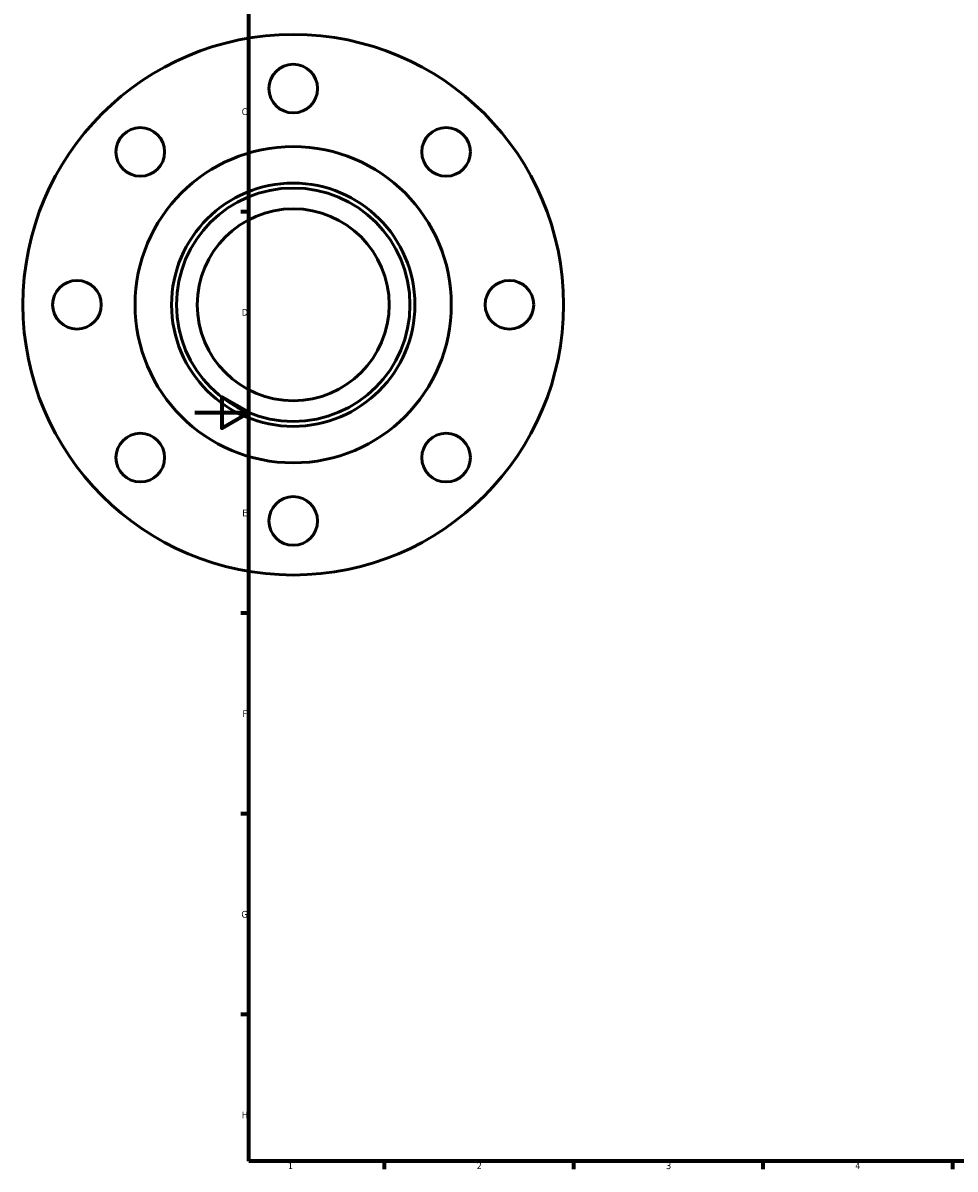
# Model space of a CAD drawing. Header units: millimetres. Extents: x -95 to 915, y -115 to 854.
# Tile 1 of 4: x -64 to 281, y 17 to 441. Entities that reach past the tile are written whole.
import ezdxf

# ---------------------------------------------------------------- set-up
doc = ezdxf.new("R2010")
doc.units = ezdxf.units.MM
doc.layers.add('Border (ISO)', color=7, linetype='Continuous', lineweight=70)
doc.layers.add('Visible (ISO)', color=7, linetype='Continuous', lineweight=50)
doc.styles.add('Note Text (ISO)', font='tahoma.ttf')

# ---------------------------------------------------------------- blocks, each defined once
blk = doc.blocks.new('Borders Default Border')
at = {"layer": 'Border (ISO)'}
for p, q in [((20, 371.25), (17.1, 371.25)), ((20, 222.75), (17.1, 222.75)), ((20, 148.5), (17.1, 148.5)), ((20, 74.25), (17.1, 74.25)), ((70.08, 20), (70.08, 17.1)), ((140.17, 20), (140.17, 17.1)), ((210.25, 20), (210.25, 17.1)), ((280.33, 20), (280.33, 17.1))]:
    blk.add_line(p, q, dxfattribs=at)
at = {"layer": 'Border (ISO)', "flags": 128}
for points in [[(20, 20), (20, 574), (821, 574), (821, 20), (20, 20)], [(0, 297), (20, 297), (10, 302.77), (10, 291.23), (20, 297)]]:
    blk.add_lwpolyline(points, dxfattribs=at)
at = {"layer": 'Border (ISO)', "color": 232, "true_color": 0xca0064, "char_height": 2.5, "attachment_point": 7, "style": 'Note Text (ISO)'}
for s, insert in [('C', (17.43, 407.08)), ('D', (17.43, 332.88)), ('E', (17.64, 258.63)), ('F', (17.7, 184.38)), ('G', (17.31, 110.08)), ('H', (17.44, 35.88)), ('1', (34.48, 17.1)), ('2', (104.37, 17.1)), ('3', (174.43, 17.05)), ('4', (244.42, 17.1))]:
    blk.add_mtext(s, dxfattribs=dict(at, insert=insert))

msp = doc.modelspace()

# ---------------------------------------------------------------- linework, layer by layer
at = {"layer": 'Visible (ISO)'}
for centre, radius in [((36.459, 336.927), 100), ((36.459, 416.927), 9), ((-20.11, 393.496), 9), ((93.027, 393.496), 9), ((36.459, 336.927), 58.5), ((36.459, 336.927), 45), ((36.459, 336.927), 43.2), ((36.459, 336.927), 35.5), ((-43.541, 336.927), 9), ((116.459, 336.927), 9), ((-20.11, 280.359), 9), ((93.027, 280.359), 9), ((36.459, 256.927), 9)]:
    msp.add_circle(centre, radius, dxfattribs=at)

# ---------------------------------------------------------------- block references
msp.add_blockref('Borders Default Border', (0, 0))

doc.saveas('drawing.dxf')
